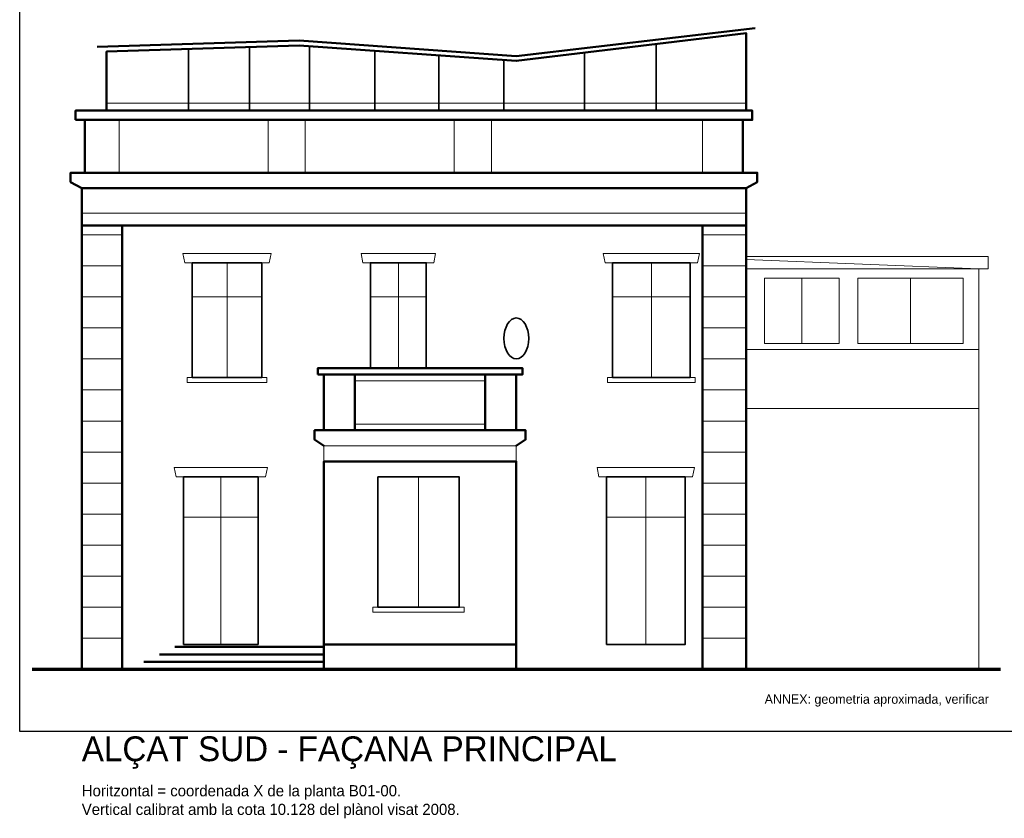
# Model space of a CAD drawing. Header units: metres. Extents: x -31 to 25.9, y -59.6 to 3.
# Tile 3 of 53: x -12 to 3.9, y -24.4 to -11.5. Entities that reach past the tile are written whole.
import ezdxf
from ezdxf.enums import TextEntityAlignment as Align

# ---------------------------------------------------------------- set-up
doc = ezdxf.new("R2010")
doc.units = ezdxf.units.M
for name, color, linetype, lineweight in [('A-ALCAT-APROX', 6, 'Continuous', 18), ('A-ALCAT-CONTORN', 7, 'Continuous', 50), ('A-ALCAT-JUNTES', 8, 'Continuous', 9), ('A-ALCAT-MOTLLURES', 3, 'Continuous', 18), ('A-ALCAT-OBERTURES', 4, 'Continuous', 35), ('A-ALCAT-TERRENY', 7, 'Continuous', 70), ('A-ALCAT-TEXT', 7, 'Continuous', 18)]:
    doc.layers.add(name, color=color, linetype=linetype, lineweight=lineweight)
doc.layers.add('A-ALCAT-REF-IMATGE', color=8, linetype='Continuous', plot=False)
picture_1 = doc.add_image_def('image1.png', size_in_pixel=(1650, 1200))

msp = doc.modelspace()

# ---------------------------------------------------------------- linework, layer by layer
at = {"layer": 'A-ALCAT-APROX'}
for p, q in [((-0.3, -16.85), (3.45, -16.85)), ((-0.3, -17.8), (3.45, -17.8))]:
    msp.add_line(p, q, dxfattribs=at)
for points in [[(-0.3, -15.55), (3.6, -15.55), (3.6, -15.35), (-0.3, -15.35)], [(0, -16.75), (1.2, -16.75), (1.2, -15.7), (0, -15.7)], [(1.5, -16.75), (3.2, -16.75), (3.2, -15.7), (1.5, -15.7)]]:
    msp.add_lwpolyline(points, close=True, dxfattribs=at)
msp.add_lwpolyline([(-0.3, -22), (-0.3, -15.4), (3.45, -15.55), (3.45, -22)], dxfattribs=at)
at = {"layer": 'A-ALCAT-CONTORN'}
for p, q in [((-9.5, -21.64), (-7.1, -21.64)), ((-10, -21.88), (-7.1, -21.88)), ((-9.75, -21.76), (-7.1, -21.76))]:
    msp.add_line(p, q, dxfattribs=at)
for points in [[(-10.75, -11.97), (-7.5, -11.87), (-4, -12.12), (-0.15, -11.67)], [(-10.6, -13), (-10.6, -12.05), (-7.5, -11.95), (-4, -12.2), (-0.3, -11.75), (-0.3, -13)], [(-11, -14.25), (-11.18, -14.15), (-11.18, -14), (-0.12, -14), (-0.12, -14.15), (-0.3, -14.25)], [(-10.35, -22), (-10.35, -14.85), (-1, -14.85), (-1, -22)], [(-7.1, -18.4), (-7.25, -18.3), (-7.25, -18.15), (-3.85, -18.15), (-3.85, -18.3), (-4, -18.4)]]:
    msp.add_lwpolyline(points, dxfattribs=at)
for points in [[(-11.1, -13.15), (-0.2, -13.15), (-0.2, -13), (-11.1, -13)], [(-10.95, -14), (-0.35, -14), (-0.35, -13.15), (-10.95, -13.15)], [(-11, -14.85), (-0.3, -14.85), (-0.3, -14.25), (-11, -14.25)], [(-11, -22), (-10.35, -22), (-10.35, -14.85), (-11, -14.85)], [(-1, -22), (-0.3, -22), (-0.3, -14.85), (-1, -14.85)], [(-7.2, -17.25), (-3.9, -17.25), (-3.9, -17.15), (-7.2, -17.15)], [(-7.1, -18.15), (-6.6, -18.15), (-6.6, -17.25), (-7.1, -17.25)], [(-4.5, -18.15), (-4, -18.15), (-4, -17.25), (-4.5, -17.25)], [(-7.1, -21.6), (-4, -21.6), (-4, -18.65), (-7.1, -18.65)], [(-7.1, -22), (-4, -22), (-4, -21.6), (-7.1, -21.6)]]:
    msp.add_lwpolyline(points, close=True, dxfattribs=at)
at = {"layer": 'A-ALCAT-JUNTES'}
for p, q in [((-11, -15), (-10.35, -15)), ((-1, -15), (-0.3, -15)), ((-11, -15.5), (-10.35, -15.5)), ((-1, -15.5), (-0.3, -15.5)), ((-11, -16), (-10.35, -16)), ((-1, -16), (-0.3, -16)), ((-11, -16.5), (-10.35, -16.5)), ((-1, -16.5), (-0.3, -16.5)), ((-11, -17), (-10.35, -17)), ((-1, -17), (-0.3, -17)), ((-11, -17.5), (-10.35, -17.5)), ((-1, -17.5), (-0.3, -17.5)), ((-11, -18), (-10.35, -18)), ((-1, -18), (-0.3, -18)), ((-11, -18.5), (-10.35, -18.5)), ((-1, -18.5), (-0.3, -18.5)), ((-11, -19), (-10.35, -19)), ((-1, -19), (-0.3, -19)), ((-11, -19.5), (-10.35, -19.5)), ((-1, -19.5), (-0.3, -19.5)), ((-11, -20), (-10.35, -20)), ((-1, -20), (-0.3, -20)), ((-11, -20.5), (-10.35, -20.5)), ((-1, -20.5), (-0.3, -20.5)), ((-11, -21), (-10.35, -21)), ((-1, -21), (-0.3, -21)), ((-11, -21.5), (-10.35, -21.5)), ((-1, -21.5), (-0.3, -21.5))]:
    msp.add_line(p, q, dxfattribs=at)
at = {"layer": 'A-ALCAT-MOTLLURES'}
for p, q in [((-10.6, -12.88), (-0.3, -12.88)), ((-10.4, -14), (-10.4, -13.15)), ((-8, -14), (-8, -13.15)), ((-7.4, -14), (-7.4, -13.15)), ((-5, -14), (-5, -13.15)), ((-4.4, -14), (-4.4, -13.15)), ((-1, -14), (-1, -13.15)), ((-11, -14.65), (-0.3, -14.65)), ((-8.66, -17.3), (-8.66, -15.45)), ((-5.9, -17.15), (-5.9, -15.45)), ((-1.825, -17.3), (-1.825, -15.45)), ((0.6, -16.75), (0.6, -15.7)), ((2.35, -16.75), (2.35, -15.7)), ((-9.22, -16), (-8.1, -16)), ((-6.35, -16), (-5.45, -16)), ((-2.45, -16), (-1.2, -16)), ((-8.76, -21.6), (-8.76, -18.9)), ((-5.575, -21), (-5.575, -18.9)), ((-1.915, -21.6), (-1.915, -18.9)), ((-9.36, -19.55), (-8.16, -19.55)), ((-2.55, -19.55), (-1.28, -19.55))]:
    msp.add_line(p, q, dxfattribs=at)
for points in [[(-9.34, -15.45), (-7.98, -15.45), (-7.95, -15.3), (-9.37, -15.3)], [(-6.47, -15.45), (-5.33, -15.45), (-5.3, -15.3), (-6.5, -15.3)], [(-2.57, -15.45), (-1.08, -15.45), (-1.05, -15.3), (-2.6, -15.3)], [(-9.3, -17.38), (-8.02, -17.38), (-8.02, -17.3), (-9.3, -17.3)], [(-6.6, -18.05), (-4.5, -18.05), (-4.5, -17.35), (-6.6, -17.35)], [(-2.53, -17.38), (-1.12, -17.38), (-1.12, -17.3), (-2.53, -17.3)], [(-7.1, -18.65), (-4, -18.65), (-4, -18.4), (-7.1, -18.4)], [(-9.48, -18.9), (-8.04, -18.9), (-8.01, -18.75), (-9.51, -18.75)], [(-2.67, -18.9), (-1.16, -18.9), (-1.13, -18.75), (-2.7, -18.75)], [(-6.31, -21.08), (-4.84, -21.08), (-4.84, -21), (-6.31, -21)]]:
    msp.add_lwpolyline(points, close=True, dxfattribs=at)
at = {"layer": 'A-ALCAT-OBERTURES'}
for p, q in [((-9.28, -13), (-9.28, -12.007)), ((-8.3, -13), (-8.3, -11.976)), ((-7.33, -13), (-7.33, -11.962)), ((-6.28, -13), (-6.28, -12.037)), ((-1.75, -13), (-1.75, -11.926)), ((-5.25, -13), (-5.25, -12.111)), ((-4.2, -13), (-4.2, -12.186)), ((-2.9, -13), (-2.9, -12.066))]:
    msp.add_line(p, q, dxfattribs=at)
for points in [[(-9.22, -17.3), (-8.1, -17.3), (-8.1, -15.45), (-9.22, -15.45)], [(-6.35, -17.15), (-5.45, -17.15), (-5.45, -15.45), (-6.35, -15.45)], [(-2.45, -17.3), (-1.2, -17.3), (-1.2, -15.45), (-2.45, -15.45)], [(-9.36, -21.6), (-8.16, -21.6), (-8.16, -18.9), (-9.36, -18.9)], [(-6.23, -21), (-4.92, -21), (-4.92, -18.9), (-6.23, -18.9)], [(-2.55, -21.6), (-1.28, -21.6), (-1.28, -18.9), (-2.55, -18.9)]]:
    msp.add_lwpolyline(points, close=True, dxfattribs=at)
msp.add_ellipse((-4, -16.67), major_axis=(0, 0.33), ratio=0.606061, dxfattribs=at)
at = {"layer": 'A-ALCAT-TERRENY'}
msp.add_line((-11.8, -22), (3.8, -22), dxfattribs=at)

# ---------------------------------------------------------------- texts
at = {"layer": 'A-ALCAT-APROX'}
msp.add_text('ANNEX: geometria aproximada, verificar', height=0.15, dxfattribs=at).set_placement((0, -22.6), align=Align.BOTTOM_LEFT)
at = {"layer": 'A-ALCAT-TEXT'}
for s, height, p in [('ALÇAT SUD - FAÇANA PRINCIPAL', 0.4, (-11, -23.6)), ('Horitzontal = coordenada X de la planta B01-00.', 0.18, (-11, -24.1)), ('Vertical calibrat amb la cota 10.128 del plànol visat 2008.', 0.18, (-11, -24.4))]:
    msp.add_text(s, height=height, dxfattribs=at).set_placement(p, align=Align.BOTTOM_LEFT)

# ---------------------------------------------------------------- pictures from other files: only their frames are drawn
at = {"layer": 'A-ALCAT-REF-IMATGE'}
image = msp.add_image(picture_1, insert=(-12, -23), size_in_units=(16.5, 12), dxfattribs=at)

doc.saveas('drawing.dxf')
